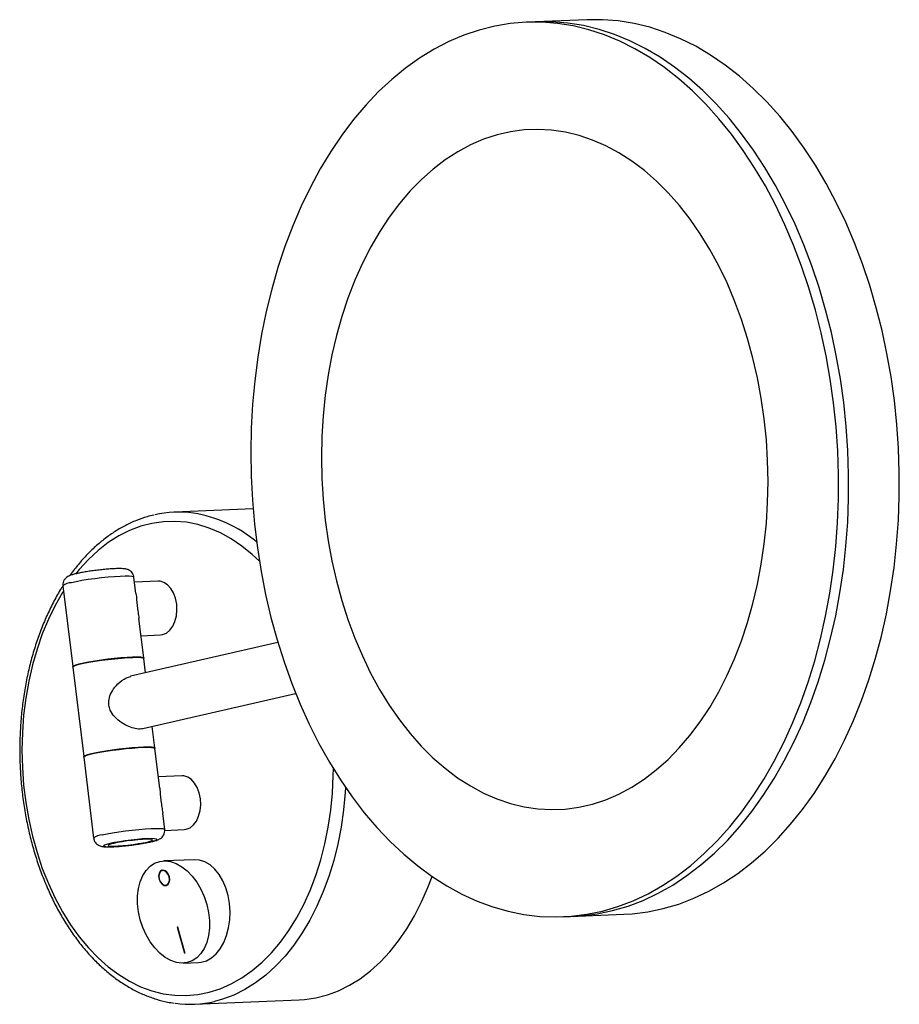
# Model space of a CAD drawing. Header units: millimetres. Extents: x -60 to 136, y -56 to 164.
import ezdxf

# ---------------------------------------------------------------- set-up
doc = ezdxf.new("R2010")
doc.units = ezdxf.units.MM

msp = doc.modelspace()

# ---------------------------------------------------------------- linework, layer by layer
at = {"color": 7, "linetype": 'Continuous', "lineweight": 25}
for p, q in [((66.6, 164.01), (53.02, 163.46)), ((-8.06, 54.72), (-25.62, 54)), ((-50.54, 37.53), (-48.34, 19.51)), ((-34.22, 35.86), (-34.66, 39.46)), ((-29.23, 38.59), (-34.52, 38.37)), ((-32.46, 21.44), (-33.54, 30.28)), ((-33.07, 26.42), (-28.75, 26.6)), ((-2.53, 24.92), (-35.4, 17.35)), ((-32.05, 18.12), (-32.45, 21.34)), ((-48.33, 19.41), (-45.89, -0.59)), ((-32.71, 5.66), (1.45, 13.52)), ((-30.01, 1.34), (-30.59, 6.14)), ((-28.92, -7.63), (-30, 1.24)), ((-45.88, -0.69), (-43.67, -18.81)), ((-23.93, -4.9), (-29.22, -5.12)), ((-27.79, -16.88), (-28.24, -13.21)), ((-27.8, -17.07), (-23.45, -16.89)), ((-21.21, -23.62), (-27.98, -23.9)), ((-28.33, -26.06), (-28.41, -26.08)), ((-27.42, -29.3), (-27.35, -29.28)), ((61.16, -36.38), (74.73, -35.82)), ((-24.85, -38.68), (-24.98, -38.71)), ((-24.98, -38.71), (-23.4, -44.49)), ((-24.9, -38.69), (-23.33, -44.47)), ((-23.27, -44.46), (-24.85, -38.68)), ((-23.4, -44.49), (-23.27, -44.46)), ((-23.33, -44.47), (-23.4, -44.49)), ((-23.33, -44.47), (-23.27, -44.46)), ((-23.68, -46.74), (-20.27, -46.6)), ((-21.15, -55.91), (2.24, -54.95))]:
    msp.add_line(p, q, dxfattribs=at)
at = {"color": 7, "linetype": 'Continuous', "lineweight": 25, "flags": 128}
for points in [[(121.62, 78.4), (120.88, 83.68), (119.95, 88.91), (118.85, 94.06), (117.57, 99.13), (116.11, 104.09), (114.48, 108.93), (112.69, 113.65), (110.74, 118.22), (108.63, 122.63), (106.37, 126.87), (103.97, 130.93), (101.44, 134.8), (98.78, 138.46), (96, 141.9), (93.1, 145.12), (90.1, 148.1), (87.01, 150.84), (83.83, 153.33), (80.58, 155.55), (77.25, 157.52), (73.87, 159.21), (70.44, 160.62), (66.97, 161.76), (63.47, 162.61), (59.96, 163.18), (56.43, 163.46), (52.91, 163.45), (49.4, 163.16), (45.91, 162.57), (42.45, 161.7), (39.04, 160.55), (35.68, 159.12), (32.38, 157.41), (29.15, 155.43), (26, 153.19), (22.94, 150.69), (19.98, 147.94), (17.13, 144.94), (14.39, 141.71), (11.78, 138.25), (9.29, 134.58), (6.95, 130.71), (4.74, 126.64), (2.69, 122.38), (0.8, 117.96), (-0.93, 113.38), (-2.5, 108.66), (-3.89, 103.81), (-5.11, 98.84), (-6.14, 93.77), (-7, 88.61), (-7.67, 83.38), (-8.15, 78.1), (-8.45, 72.77), (-8.56, 67.41), (-8.47, 62.05), (-8.2, 56.68), (-7.74, 51.34), (-7.1, 46.03), (-6.26, 40.78), (-5.25, 35.58), (-4.06, 30.47), (-2.68, 25.46), (-1.14, 20.55), (0.57, 15.77), (2.44, 11.13), (4.47, 6.63), (6.66, 2.31), (8.99, -1.85), (11.45, -5.81), (14.05, -9.57), (16.77, -13.13), (19.61, -16.46), (22.56, -19.56), (25.61, -22.42), (28.74, -25.03), (31.96, -27.39), (35.25, -29.49), (38.61, -31.32), (42.02, -32.87), (45.47, -34.15), (48.95, -35.14), (52.46, -35.85), (55.98, -36.28), (59.51, -36.41), (63.02, -36.26), (66.52, -35.82), (70, -35.09), (73.43, -34.08), (76.82, -32.79), (80.16, -31.22), (83.42, -29.38), (86.61, -27.27), (89.72, -24.89), (92.73, -22.26), (95.63, -19.39), (98.43, -16.27), (101.11, -12.93), (103.66, -9.36), (106.07, -5.59), (108.35, -1.61), (110.48, 2.55), (112.45, 6.89), (114.26, 11.39), (115.91, 16.04), (117.39, 20.83), (118.7, 25.74), (119.82, 30.76), (120.77, 35.88), (121.53, 41.07), (122.11, 46.33), (122.5, 51.64), (122.7, 56.99), (122.71, 62.35), (122.54, 67.72), (122.17, 73.07), (121.62, 78.4)], [(123.88, 78.49), (123.14, 83.77), (122.22, 89), (121.11, 94.15), (119.83, 99.22), (118.37, 104.18), (116.75, 109.03), (114.95, 113.74), (113, 118.31), (110.89, 122.72), (108.64, 126.96), (106.24, 131.02), (103.7, 134.89), (101.04, 138.55), (98.26, 141.99), (95.37, 145.21), (92.37, 148.19), (89.27, 150.93), (86.1, 153.42), (82.84, 155.65), (79.51, 157.61), (76.13, 159.3), (72.7, 160.72), (69.23, 161.85), (65.73, 162.71), (62.22, 163.27), (58.69, 163.55), (55.28, 163.55)], [(123.88, 78.49), (123.14, 83.77), (122.22, 89), (121.11, 94.15), (119.83, 99.22), (118.37, 104.18), (116.75, 109.03), (114.95, 113.74), (113, 118.31), (110.89, 122.72), (108.64, 126.96), (106.24, 131.02), (103.7, 134.89), (101.04, 138.55), (98.26, 141.99), (95.37, 145.21), (92.37, 148.19), (89.27, 150.93), (86.1, 153.42), (82.84, 155.65), (79.51, 157.61), (76.13, 159.3), (72.7, 160.72), (69.23, 161.85), (65.73, 162.71), (62.22, 163.27), (58.69, 163.55), (55.28, 163.55)], [(135.2, 78.95), (134.46, 84.24), (133.53, 89.46), (132.43, 94.61), (131.15, 99.68), (129.69, 104.64), (128.06, 109.49), (126.27, 114.2), (124.32, 118.77), (122.21, 123.18), (119.95, 127.43), (117.55, 131.49), (115.02, 135.35), (112.36, 139.01), (109.58, 142.45), (106.68, 145.67), (103.68, 148.65), (100.59, 151.39), (97.41, 153.88), (94.15, 156.11), (90.83, 158.07), (87.45, 159.76), (84.02, 161.18), (80.55, 162.31), (77.05, 163.17), (73.53, 163.73), (70.01, 164.01), (66.6, 164.01)], [(106.13, 74.83), (105.47, 79.44), (104.63, 83.98), (103.61, 88.44), (102.42, 92.81), (101.05, 97.07), (99.51, 101.21), (97.82, 105.2), (95.96, 109.03), (93.97, 112.69), (91.83, 116.16), (89.56, 119.43), (87.16, 122.49), (84.66, 125.33), (82.04, 127.93), (79.34, 130.29), (76.55, 132.4), (73.68, 134.24), (70.75, 135.82), (67.77, 137.12), (64.75, 138.14), (61.7, 138.88), (58.64, 139.34), (55.56, 139.5), (52.5, 139.38), (49.45, 138.97), (46.43, 138.28), (43.45, 137.3), (40.52, 136.04), (37.65, 134.5), (34.86, 132.7), (32.15, 130.64), (29.54, 128.32), (27.03, 125.75), (24.64, 122.95), (22.37, 119.92), (20.23, 116.68), (18.23, 113.24), (16.38, 109.61), (14.68, 105.8), (13.14, 101.84), (11.77, 97.73), (10.57, 93.48), (9.55, 89.13), (8.71, 84.68), (8.05, 80.15), (7.58, 75.55), (7.29, 70.91), (7.2, 66.24), (7.29, 61.56), (7.57, 56.89), (8.04, 52.25), (8.7, 47.64), (9.54, 43.1), (10.56, 38.64), (11.76, 34.27), (13.13, 30.01), (14.66, 25.87), (16.36, 21.88), (18.21, 18.05), (20.21, 14.39), (22.35, 10.92), (24.62, 7.65), (27.01, 4.59), (29.52, 1.75), (32.13, -0.85), (34.84, -3.21), (37.63, -5.32), (40.49, -7.16), (43.42, -8.74), (46.4, -10.04), (49.42, -11.06), (52.47, -11.8), (55.54, -12.26), (58.61, -12.42), (61.68, -12.3), (64.73, -11.89), (67.75, -11.2), (70.73, -10.22), (73.66, -8.96), (76.52, -7.43), (79.31, -5.62), (82.02, -3.56), (84.63, -1.24), (87.14, 1.33), (89.54, 4.13), (91.81, 7.16), (93.95, 10.4), (95.95, 13.84), (97.8, 17.47), (99.5, 21.28), (101.04, 25.24), (102.41, 29.35), (103.6, 33.6), (104.63, 37.95), (105.47, 42.4), (106.13, 46.93), (106.6, 51.53), (106.88, 56.17), (106.98, 60.84), (106.88, 65.52), (106.6, 70.19), (106.13, 74.83)], [(106.13, 74.83), (105.47, 79.44), (104.63, 83.98), (103.61, 88.44), (102.42, 92.81), (101.05, 97.07), (99.51, 101.21), (97.82, 105.2), (95.96, 109.03), (93.97, 112.69), (91.83, 116.16), (89.56, 119.43), (87.16, 122.49), (84.66, 125.33), (82.04, 127.93), (79.34, 130.29), (76.55, 132.4), (73.68, 134.24), (70.75, 135.82), (67.77, 137.12), (64.75, 138.14), (61.7, 138.88), (58.64, 139.34), (55.56, 139.5), (52.5, 139.38), (49.45, 138.97), (46.43, 138.28), (43.45, 137.3), (40.52, 136.04), (37.65, 134.5), (34.86, 132.7), (32.15, 130.64), (29.54, 128.32), (27.03, 125.75), (24.64, 122.95), (22.37, 119.92), (20.23, 116.68), (18.23, 113.24), (16.38, 109.61), (14.68, 105.8), (13.14, 101.84), (11.77, 97.73), (10.57, 93.48), (9.55, 89.13), (8.71, 84.68), (8.05, 80.15), (7.58, 75.55), (7.29, 70.91), (7.2, 66.24), (7.29, 61.56), (7.57, 56.89), (8.04, 52.25), (8.7, 47.64), (9.54, 43.1), (10.56, 38.64), (11.76, 34.27), (13.13, 30.01), (14.66, 25.87), (16.36, 21.88), (18.21, 18.05), (20.21, 14.39), (22.35, 10.92), (24.62, 7.65), (27.01, 4.59), (29.52, 1.75), (32.13, -0.85), (34.84, -3.21), (37.63, -5.32), (40.49, -7.16), (43.42, -8.74), (46.4, -10.04), (49.42, -11.06), (52.47, -11.8), (55.54, -12.26), (58.61, -12.42), (61.68, -12.3), (64.73, -11.89), (67.75, -11.2), (70.73, -10.22), (73.66, -8.96), (76.52, -7.43), (79.31, -5.62), (82.02, -3.56), (84.63, -1.24), (87.14, 1.33), (89.54, 4.13), (91.81, 7.16), (93.95, 10.4), (95.95, 13.84), (97.8, 17.47), (99.5, 21.28), (101.04, 25.24), (102.41, 29.35), (103.6, 33.6), (104.63, 37.95), (105.47, 42.4), (106.13, 46.93), (106.6, 51.53), (106.88, 56.17), (106.98, 60.84), (106.88, 65.52), (106.6, 70.19), (106.13, 74.83)], [(63.42, -36.29), (65.29, -36.17), (68.79, -35.73), (72.26, -35), (75.7, -33.99), (79.09, -32.7), (82.42, -31.13), (85.68, -29.29), (88.87, -27.17), (91.98, -24.8), (94.99, -22.17), (97.9, -19.3), (100.69, -16.18), (103.37, -12.84), (105.92, -9.27), (108.34, -5.5), (110.61, -1.52), (112.74, 2.64), (114.71, 6.98), (116.53, 11.48), (118.18, 16.13), (119.65, 20.92), (120.96, 25.83), (122.09, 30.85), (123.03, 35.97), (123.8, 41.17), (124.37, 46.43), (124.76, 51.74), (124.97, 57.08), (124.98, 62.44), (124.8, 67.81), (124.43, 73.16), (123.88, 78.49)], [(63.42, -36.29), (65.29, -36.17), (68.79, -35.73), (72.26, -35), (75.7, -33.99), (79.09, -32.7), (82.42, -31.13), (85.68, -29.29), (88.87, -27.17), (91.98, -24.8), (94.99, -22.17), (97.9, -19.3), (100.69, -16.18), (103.37, -12.84), (105.92, -9.27), (108.34, -5.5), (110.61, -1.52), (112.74, 2.64), (114.71, 6.98), (116.53, 11.48), (118.18, 16.13), (119.65, 20.92), (120.96, 25.83), (122.09, 30.85), (123.03, 35.97), (123.8, 41.17), (124.37, 46.43), (124.76, 51.74), (124.97, 57.08), (124.98, 62.44), (124.8, 67.81), (124.43, 73.16), (123.88, 78.49)], [(74.73, -35.82), (76.6, -35.71), (80.1, -35.27), (83.58, -34.54), (87.01, -33.53), (90.4, -32.24), (93.73, -30.67), (97, -28.82), (100.19, -26.71), (103.29, -24.34), (106.3, -21.71), (109.21, -18.84), (112.01, -15.72), (114.69, -12.38), (117.24, -8.81), (119.65, -5.04), (121.93, -1.06), (124.06, 3.1), (126.03, 7.44), (127.84, 11.94), (129.49, 16.59), (130.97, 21.38), (132.28, 26.29), (133.4, 31.32), (134.35, 36.43), (135.11, 41.63), (135.69, 46.89), (136.08, 52.2), (136.28, 57.54), (136.29, 62.9), (136.12, 68.27), (135.75, 73.62), (135.2, 78.95)], [(-25.12, 33.48), (-25.38, 34.78), (-25.81, 35.97), (-26.41, 36.99), (-27.14, 37.79), (-27.96, 38.32), (-28.83, 38.57), (-29.23, 38.59)], [(-28.75, 26.6), (-28.27, 26.66), (-27.42, 27.01), (-26.66, 27.64), (-26.01, 28.51), (-25.51, 29.59), (-25.19, 30.82), (-25.05, 32.14), (-25.12, 33.48)], [(-48.32, 19.46), (-48.34, 19.55), (-48.13, 19.71), (-47.65, 19.9), (-46.9, 20.12), (-45.92, 20.34), (-44.74, 20.57), (-43.4, 20.8), (-41.95, 21.01), (-40.45, 21.21), (-38.95, 21.38), (-37.5, 21.52), (-36.15, 21.61), (-34.96, 21.67), (-33.96, 21.69), (-33.2, 21.66), (-32.69, 21.58), (-32.47, 21.47), (-32.47, 21.39)], [(-48.33, 19.41), (-48.32, 19.45), (-48.12, 19.61), (-47.63, 19.8), (-46.89, 20.02), (-45.91, 20.24), (-44.72, 20.47), (-43.39, 20.7), (-41.94, 20.92), (-40.44, 21.11), (-38.94, 21.28), (-37.48, 21.42), (-36.14, 21.52), (-34.94, 21.57), (-33.95, 21.59), (-33.19, 21.56), (-32.68, 21.48), (-32.46, 21.37), (-32.45, 21.34)], [(-45.87, -0.64), (-45.89, -0.55), (-45.68, -0.39), (-45.2, -0.2), (-44.45, 0.02), (-43.47, 0.24), (-42.29, 0.47), (-40.95, 0.7), (-39.5, 0.92), (-38, 1.11), (-36.5, 1.28), (-35.05, 1.42), (-33.7, 1.52), (-32.51, 1.57), (-31.51, 1.59), (-30.75, 1.56), (-30.25, 1.49), (-30.02, 1.37), (-30.02, 1.29)], [(-45.88, -0.69), (-45.87, -0.65), (-45.67, -0.49), (-45.18, -0.29), (-44.44, -0.08), (-43.46, 0.14), (-42.28, 0.38), (-40.94, 0.6), (-39.49, 0.82), (-37.99, 1.01), (-36.49, 1.18), (-35.03, 1.32), (-33.69, 1.42), (-32.5, 1.48), (-31.5, 1.49), (-30.74, 1.46), (-30.23, 1.39), (-30.01, 1.27), (-30, 1.24)], [(-19.82, -10.01), (-20.08, -8.71), (-20.51, -7.52), (-21.11, -6.5), (-21.84, -5.71), (-22.66, -5.17), (-23.53, -4.92), (-23.93, -4.9)], [(-23.45, -16.89), (-22.97, -16.83), (-22.12, -16.48), (-21.36, -15.85), (-20.71, -14.98), (-20.21, -13.9), (-19.89, -12.67), (-19.75, -11.35), (-19.82, -10.01)], [(-40.02, -20.01), (-40.76, -20.2), (-41.25, -20.37), (-41.44, -20.52), (-41.34, -20.63), (-40.94, -20.7), (-40.27, -20.73), (-39.36, -20.71), (-38.26, -20.65), (-37.01, -20.54), (-35.7, -20.4), (-34.37, -20.23), (-33.09, -20.04), (-31.94, -19.84), (-30.96, -19.64), (-30.22, -19.44), (-29.73, -19.27), (-29.54, -19.12), (-29.64, -19.01), (-30.04, -18.94), (-30.71, -18.91), (-31.62, -18.93), (-32.72, -18.99), (-33.97, -19.1), (-35.29, -19.24), (-36.61, -19.41), (-37.89, -19.6), (-39.04, -19.8), (-40.02, -20.01)], [(-31.72, -19.67), (-31.06, -19.49), (-30.65, -19.34), (-30.53, -19.21), (-30.69, -19.12), (-31.14, -19.07), (-31.83, -19.07), (-32.74, -19.1), (-33.81, -19.18), (-34.98, -19.3), (-36.17, -19.44), (-37.33, -19.61), (-38.38, -19.79), (-39.26, -19.98), (-39.92, -20.15), (-40.33, -20.3), (-40.45, -20.43), (-40.29, -20.52), (-39.84, -20.57), (-39.15, -20.58), (-38.24, -20.54), (-37.17, -20.46), (-36, -20.35), (-34.81, -20.2), (-33.65, -20.03), (-32.6, -19.85), (-31.72, -19.67)], [(-22.75, -46.62), (-23.95, -46.75), (-25.19, -46.59), (-26.45, -46.16), (-27.7, -45.47), (-28.9, -44.52), (-30.02, -43.34), (-31.04, -41.97), (-31.94, -40.44), (-32.68, -38.78), (-33.25, -37.03), (-33.64, -35.24), (-33.84, -33.46), (-33.84, -31.72), (-33.65, -30.06), (-33.26, -28.54), (-32.69, -27.19), (-31.95, -26.03), (-31.06, -25.1), (-30.04, -24.43), (-28.91, -24.02), (-27.71, -23.9), (-26.47, -24.05), (-25.21, -24.48), (-23.96, -25.18), (-22.76, -26.12), (-21.64, -27.3), (-20.62, -28.67), (-19.73, -30.21), (-18.98, -31.87), (-18.41, -33.61), (-18.02, -35.4), (-17.82, -37.19), (-17.82, -38.93), (-18.02, -40.58), (-18.4, -42.1), (-18.97, -43.46), (-19.72, -44.61), (-20.61, -45.54), (-21.63, -46.21), (-22.75, -46.62)], [(-13.32, -33.41), (-13.64, -31.6), (-14.14, -29.89), (-14.81, -28.32), (-15.64, -26.92), (-16.6, -25.73), (-17.66, -24.79), (-18.81, -24.11), (-20, -23.72), (-21.21, -23.62)], [(-27.44, -29.41), (-27.04, -29.18), (-26.77, -28.72), (-26.67, -28.11), (-26.76, -27.43), (-27.03, -26.79), (-27.43, -26.29), (-27.91, -26), (-28.38, -25.97), (-28.79, -26.2), (-29.06, -26.66), (-29.16, -27.28), (-29.06, -27.96), (-28.8, -28.6), (-28.39, -29.1), (-27.92, -29.38), (-27.44, -29.41)], [(-27.47, -29.32), (-27.09, -29.1), (-26.83, -28.66), (-26.74, -28.08), (-26.82, -27.44), (-27.08, -26.84), (-27.46, -26.37), (-27.91, -26.1), (-28.36, -26.07), (-28.74, -26.29), (-28.99, -26.72), (-29.09, -27.3), (-29, -27.94), (-28.75, -28.55), (-28.37, -29.02), (-27.92, -29.29), (-27.47, -29.32)], [(2.24, -54.95), (3.4, -54.88), (5.98, -54.5), (8.54, -53.84), (11.05, -52.9), (13.5, -51.68), (15.88, -50.2), (18.18, -48.45), (20.38, -46.45), (22.48, -44.2), (24.46, -41.73), (26.31, -39.04), (28.03, -36.14), (29.6, -33.06), (31.01, -29.8), (31.93, -27.37)], [(-20.27, -46.6), (-19.65, -46.54), (-18.47, -46.19), (-17.34, -45.56), (-16.31, -44.65), (-15.38, -43.5), (-14.6, -42.13), (-13.97, -40.58), (-13.52, -38.88), (-13.26, -37.09), (-13.19, -35.25), (-13.32, -33.41)]]:
    msp.add_lwpolyline(points, dxfattribs=at)
at = {"color": 8, "linetype": 'Continuous', "lineweight": 25, "flags": 128}
for points in [[(-6.65, 43.09), (-8.24, 44.57), (-10.54, 46.44), (-12.92, 48.05), (-15.36, 49.39), (-17.86, 50.46), (-20.4, 51.24), (-22.96, 51.74), (-25.53, 51.95), (-28.1, 51.88), (-30.65, 51.51), (-33.16, 50.86), (-35.64, 49.92), (-38.05, 48.7), (-40.39, 47.22), (-42.65, 45.47), (-44.81, 43.46), (-46.87, 41.22), (-47.75, 40.13)], [(-34.66, 39.46), (-34.74, 39.55), (-35.11, 39.65), (-35.74, 39.7), (-36.63, 39.71), (-37.73, 39.67), (-39, 39.59), (-40.41, 39.47), (-41.89, 39.32), (-43.4, 39.14), (-44.88, 38.93), (-46.28, 38.71), (-47.55, 38.48), (-48.63, 38.25)], [(-50.4, 36.37), (-50.6, 36.05), (-52.26, 33.15), (-53.77, 30.07), (-55.13, 26.81), (-56.32, 23.41), (-57.33, 19.87), (-58.17, 16.22), (-58.83, 12.47), (-59.31, 8.65), (-59.59, 4.78), (-59.69, 0.87), (-59.59, -3.04), (-59.31, -6.95), (-58.84, -10.82), (-58.18, -14.64), (-57.34, -18.38), (-56.32, -22.03), (-55.14, -25.56), (-53.78, -28.96), (-52.27, -32.21), (-50.61, -35.29), (-48.81, -38.18), (-46.88, -40.86), (-44.83, -43.33), (-42.67, -45.57), (-40.41, -47.56), (-38.07, -49.3), (-35.65, -50.78), (-33.18, -51.99), (-30.66, -52.91), (-28.11, -53.56), (-25.55, -53.91), (-22.98, -53.98), (-20.42, -53.76), (-17.88, -53.25), (-15.38, -52.45), (-12.94, -51.37), (-10.56, -50.02), (-8.25, -48.4), (-6.04, -46.52), (-3.93, -44.4), (-1.94, -42.03), (-0.07, -39.45), (1.66, -36.65), (3.25, -33.66), (4.68, -30.49), (5.95, -27.15), (7.06, -23.68), (7.99, -20.08), (8.74, -16.38), (9.3, -12.59), (9.68, -8.75), (9.87, -4.85), (9.9, -3.36)], [(12.59, -7.51), (12.52, -8.61), (12.16, -12.51), (11.61, -16.36), (10.87, -20.13), (9.96, -23.8), (8.88, -27.35), (7.62, -30.76), (6.21, -34.01), (4.64, -37.1), (2.92, -39.99), (1.07, -42.68), (-0.91, -45.15), (-3.01, -47.4), (-5.21, -49.4), (-7.51, -51.15), (-9.89, -52.63), (-12.34, -53.85), (-14.85, -54.79), (-16.66, -55.29)], [(-41.77, -18.09), (-40.68, -17.86), (-39.42, -17.63), (-38.02, -17.41), (-36.54, -17.2), (-35.03, -17.02), (-33.54, -16.87), (-32.14, -16.75), (-30.86, -16.67), (-29.76, -16.63), (-28.88, -16.64), (-28.24, -16.69), (-27.88, -16.79), (-27.79, -16.88)]]:
    msp.add_lwpolyline(points, dxfattribs=at)
at = {"color": 7, "linetype": 'Continuous', "lineweight": 25}
for centre, radius, start, end in [((-24.66, 30.23), 23.79, 82.115, 103.0291), ((-33.35, -37.41), 59.01, 91.3159, 102.5799), ((-29.69, -67.43), 68.96, 93.9322, 99.9636), ((-27.84, -27.09), 1.25, 116.6594, 184.7646), ((-28.12, -27.16), 1.12, 29.83, 100.9663), ((-27.82, -28.23), 1.15, 294.2015, 3.1958), ((-27.49, -28.1), 1.3, 210.66, 275.1382), ((-22.12, -32.1), 23.83, 261.9498, 283.2478)]:
    msp.add_arc(centre, radius, start, end, dxfattribs=at)
at = {"color": 8, "linetype": 'Continuous', "lineweight": 25}
for centre, radius, start, end in [((-26.03, 24.96), 29.21, 50.0405, 80.8595), ((-48.51, 35.05), 3.2, 92.1821, 129.3057), ((-41.64, -21.3), 3.21, 92.2061, 129.2611)]:
    msp.add_arc(centre, radius, start, end, dxfattribs=at)
at = {"color": 7, "linetype": 'Continuous', "lineweight": 25}
for points, knots in [([(-30.22, 53.35), (-30.71, 53.24), (-32.03, 52.95), (-34.14, 52.18), (-36.53, 51.1), (-38.85, 49.76), (-41.11, 48.18), (-43.28, 46.37), (-45.36, 44.33), (-47.28, 42.17), (-48.44, 40.59), (-49, 39.84)], [0, 0, 0, 0, 0.069076, 0.185609, 0.302438, 0.419647, 0.537271, 0.655299, 0.773689, 0.892378, 1, 1, 1, 1]), ([(-47.66, 40.24), (-47.78, 40.21), (-48.21, 40.11), (-48.71, 39.96), (-49.23, 39.75), (-49.65, 39.52), (-50.09, 39.12), (-50.41, 38.61), (-50.58, 38.04), (-50.53, 37.68), (-50.51, 37.53)], [0, 0, 0, 0, 0.0905262, 0.3262664, 0.4641376, 0.607513, 0.7044908, 0.8107685, 0.9250614, 1, 1, 1, 1]), ([(-47.47, 40.28), (-47.5, 40.27), (-47.57, 40.26), (-47.63, 40.25), (-47.66, 40.24)], [0, 0, 0, 0, 0.514634, 1, 1, 1, 1]), ([(-43.17, 41), (-43.57, 40.95), (-44.39, 40.84), (-45.57, 40.65), (-46.63, 40.46), (-47.2, 40.34), (-47.47, 40.28)], [0, 0, 0, 0, 0.247613, 0.510493, 0.774978, 1, 1, 1, 1]), ([(-34.67, 39.45), (-34.67, 39.47), (-34.66, 39.74), (-34.86, 40.19), (-35.21, 40.67), (-35.62, 40.99), (-36.03, 41.19), (-36.42, 41.3), (-36.87, 41.37), (-37.46, 41.41), (-38.32, 41.41), (-39.37, 41.36), (-40.56, 41.28), (-41.81, 41.16), (-42.7, 41.06), (-43.14, 41), (-43.17, 41)], [0, 0, 0, 0, 0.007553, 0.070104, 0.122324, 0.169613, 0.215606, 0.265665, 0.329241, 0.433119, 0.544962, 0.663057, 0.77495, 0.884783, 0.993862, 1, 1, 1, 1]), ([(-50.51, 37.57), (-50.65, 37.37), (-51.37, 36.29), (-52.54, 34.16), (-54.02, 31.19), (-55.34, 28.05), (-56.52, 24.78), (-57.54, 21.39), (-58.4, 17.89), (-59.09, 14.31), (-59.62, 10.66), (-59.98, 6.96), (-60.17, 3.22), (-60.19, -0.54), (-60.04, -4.3), (-59.72, -8.05), (-59.23, -11.76), (-58.57, -15.42), (-57.75, -19.02), (-56.76, -22.53), (-55.63, -25.95), (-54.33, -29.25), (-52.9, -32.42), (-51.32, -35.44), (-49.61, -38.3), (-47.77, -40.99), (-45.82, -43.49), (-43.76, -45.79), (-41.59, -47.88), (-39.34, -49.75), (-37.01, -51.39), (-34.62, -52.78), (-32.17, -53.93), (-29.67, -54.82), (-27.5, -55.4), (-26.16, -55.58), (-25.66, -55.65)], [0, 0, 0, 0, 0.006988, 0.037498, 0.068021, 0.09855, 0.129077, 0.159599, 0.190113, 0.22062, 0.25112, 0.281614, 0.312103, 0.34259, 0.373076, 0.403563, 0.434053, 0.464548, 0.49505, 0.525561, 0.556082, 0.586614, 0.617159, 0.647715, 0.678281, 0.708854, 0.739427, 0.769989, 0.800529, 0.83103, 0.861474, 0.891841, 0.922112, 0.952274, 0.982322, 1, 1, 1, 1]), ([(-34.22, 35.86), (-34.22, 35.84), (-34.13, 35.45), (-34.1, 34.46), (-33.95, 33.01), (-33.72, 31.56), (-33.61, 30.72), (-33.55, 30.28)], [0, 0, 0, 0, 0.0132465, 0.2976411, 0.5251467, 0.7528355, 1, 1, 1, 1]), ([(-40.28, 10.93), (-40.27, 11.49), (-40.26, 12.61), (-39.47, 14.25), (-38.22, 15.81), (-36.7, 16.96), (-35.72, 17.22), (-35.38, 17.31)], [0, 0, 0, 0, 0.185803, 0.369752, 0.592363, 0.859662, 1, 1, 1, 1]), ([(-32.72, 5.7), (-32.81, 5.66), (-33.24, 5.5), (-34.34, 5.62), (-35.85, 6.07), (-37.52, 6.95), (-38.98, 8.18), (-39.98, 9.59), (-40.19, 10.53), (-40.28, 10.93)], [0, 0, 0, 0, 0.045331, 0.202168, 0.354631, 0.524529, 0.728071, 0.887461, 1, 1, 1, 1]), ([(-28.92, -7.63), (-28.92, -7.65), (-28.83, -8.04), (-28.8, -9.03), (-28.65, -10.48), (-28.42, -11.93), (-28.31, -12.77), (-28.25, -13.21)], [0, 0, 0, 0, 0.013246, 0.297641, 0.525147, 0.752836, 1, 1, 1, 1]), ([(-34.71, -20.29), (-34.34, -20.24), (-33.55, -20.13), (-32.41, -19.94), (-31.34, -19.74), (-30.41, -19.53), (-29.7, -19.34), (-29.18, -19.14), (-28.75, -18.91), (-28.34, -18.58), (-27.99, -18.11), (-27.77, -17.52), (-27.79, -17.1), (-27.8, -16.89)], [0, 0, 0, 0, 0.105261, 0.224947, 0.345588, 0.468422, 0.59694, 0.694308, 0.764625, 0.819855, 0.87852, 0.94196, 1, 1, 1, 1]), ([(-43.65, -18.8), (-43.64, -18.89), (-43.63, -19.2), (-43.39, -19.67), (-43.02, -20.11), (-42.61, -20.4), (-42.21, -20.57), (-41.81, -20.67), (-41.31, -20.73), (-40.64, -20.76), (-39.69, -20.75), (-38.61, -20.69), (-37.4, -20.59), (-36.13, -20.47), (-35.22, -20.36), (-34.76, -20.29), (-34.71, -20.29)], [0, 0, 0, 0, 0.022121, 0.07943, 0.128202, 0.173109, 0.217793, 0.267928, 0.334881, 0.453856, 0.559344, 0.670279, 0.777203, 0.882664, 0.987605, 1, 1, 1, 1])]:
    msp.add_open_spline(points, degree=3, knots=knots, dxfattribs=at)

doc.saveas('drawing.dxf')
